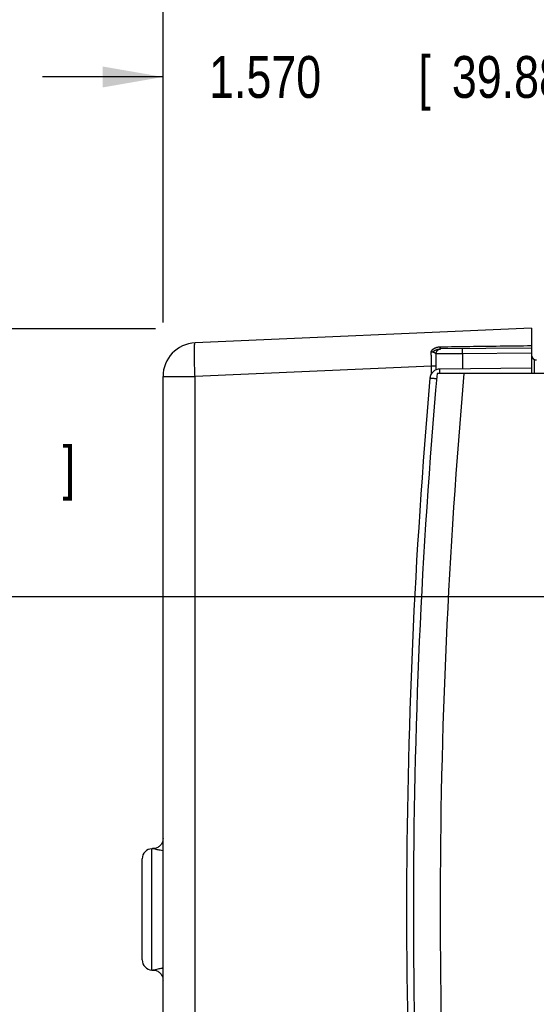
# Model space of a CAD drawing. Header units: inches. Extents: x 0 to 22, y 0 to 17.
# Tile 34 of 49: x 9.3 to 10.8, y 12.4 to 15.3. Entities that reach past the tile are written whole.
import ezdxf

# ---------------------------------------------------------------- set-up
doc = ezdxf.new("R2010")
doc.units = ezdxf.units.IN
doc.header["$LTSCALE"] = 1.21
doc.header["$MEASUREMENT"] = 0
doc.layers.get('0').update_dxf_attribs({"linetype": 'CONTINUOUS'})
doc.layers.add('DIMENSIONS', color=7, linetype='CONTINUOUS')
doc.styles.get("Standard").update_dxf_attribs({"font": 'txt', "width": 0.8})
doc.dimstyles.new('DIMSTYLE_1', dxfattribs={"dimtxt": 0.125, "dimasz": 0.18, "dimexe": 0.18, "dimexo": 0.0625, "dimgap": 0.09, "dimtad": 0, "dimtih": 1, "dimtoh": 1, "dimdec": 3, "dimzin": 4, "dimdsep": 46, "dimtxsty": 'STANDARD', "dimblk": '_FILLED', "dimblk1": '_FILLED', "dimblk2": '_FILLED', "dimcen": 0.09, "dimadec": 0, "dimazin": 0, "dimtp": 0.01, "dimtm": 0.01, "dimtfac": 1, "dimtdec": 3, "dimtofl": 0, "dimtmove": 0, "dimatfit": 3, "dimldrblk": '_FILLED', "dimfxl": 1, "dimtolj": 1, "dimtzin": 4, "dimarcsym": 0})

# ---------------------------------------------------------------- blocks, each defined once
blk = doc.blocks.new('_FILLED')
at = {"color": 0, "linetype": 'BYBLOCK'}
blk.add_solid([(0, 0), (-1, 0.174), (-1, -0.174)], dxfattribs=at)
blk = doc.blocks.new('*D6')
at = {"layer": 'DIMENSIONS', "color": 2, "linetype": 'CONTINUOUS'}
for p, q in [((9.7044, 14.4488), (9.7044, 15.2986)), ((11.2744, 13.754), (11.2744, 15.2986)), ((9.7044, 15.1736), (9.3444, 15.1736)), ((11.2744, 15.1736), (11.6344, 15.1736))]:
    blk.add_line(p, q, dxfattribs=at)
at = {"layer": 'DIMENSIONS', "color": 2, "linetype": 'CONTINUOUS', "xscale": 0.18, "yscale": 0.18, "zscale": 0.18}
blk.add_blockref('_FILLED', (9.7044, 15.1736), dxfattribs=at)
at = {"layer": 'DIMENSIONS', "color": 2, "linetype": 'CONTINUOUS', "xscale": 0.18, "yscale": 0.18, "zscale": 0.18, "rotation": 180}
blk.add_blockref('_FILLED', (11.2744, 15.1736), dxfattribs=at)
at = {"layer": 'DIMENSIONS', "color": 2, "linetype": 'CONTINUOUS', "width": 0.8}
for s, p in [('1.570', (9.8421, 15.1111)), ('[', (10.4671, 15.1111)), ('39.88', (10.5671, 15.1111)), (']', (11.0671, 15.1111))]:
    blk.add_text(s, height=0.125, dxfattribs=at).set_placement(p)
blk = doc.blocks.new('*D7')
at = {"layer": 'DIMENSIONS', "color": 2, "linetype": 'CONTINUOUS'}
for p, q in [((9.7044, 14.4407), (9.7044, 16.0486)), ((11.9382, 13.7535), (11.9382, 16.0486)), ((9.7044, 15.9236), (9.3444, 15.9236)), ((11.9382, 15.9236), (12.2982, 15.9236))]:
    blk.add_line(p, q, dxfattribs=at)
at = {"layer": 'DIMENSIONS', "color": 2, "linetype": 'CONTINUOUS', "xscale": 0.18, "yscale": 0.18, "zscale": 0.18}
blk.add_blockref('_FILLED', (9.7044, 15.9236), dxfattribs=at)
at = {"layer": 'DIMENSIONS', "color": 2, "linetype": 'CONTINUOUS', "xscale": 0.18, "yscale": 0.18, "zscale": 0.18, "rotation": 180}
blk.add_blockref('_FILLED', (11.9382, 15.9236), dxfattribs=at)
at = {"layer": 'DIMENSIONS', "color": 2, "linetype": 'CONTINUOUS', "width": 0.8}
for s, p in [('2.234', (10.2044, 15.8611)), ('[', (10.8294, 15.8611)), ('56.74', (10.9294, 15.8611)), (']', (11.4294, 15.8611))]:
    blk.add_text(s, height=0.125, dxfattribs=at).set_placement(p)
blk = doc.blocks.new('*D10')
at = {"layer": 'DIMENSIONS', "color": 2, "linetype": 'CONTINUOUS'}
for p, q in [((8.8924, 14.422), (8.8924, 14.782)), ((9.6816, 14.422), (8.7674, 14.422)), ((11.1449, 13.6219), (8.7674, 13.6219)), ((8.8924, 13.6219), (8.8924, 13.2619))]:
    blk.add_line(p, q, dxfattribs=at)
at = {"layer": 'DIMENSIONS', "color": 2, "linetype": 'CONTINUOUS', "xscale": 0.18, "yscale": 0.18, "zscale": 0.18}
for p, rotation in [((8.8924, 14.422), 270), ((8.8924, 13.6219), 90)]:
    blk.add_blockref('_FILLED', p, dxfattribs=dict(at, rotation=rotation))
at = {"layer": 'DIMENSIONS', "color": 2, "linetype": 'CONTINUOUS', "width": 0.8}
for s, p in [('[', (8.8049, 13.9469)), (']', (9.4049, 13.9469)), ('.800', (8.2799, 13.9469)), ('20.32', (8.9049, 13.9469))]:
    blk.add_text(s, height=0.125, dxfattribs=at).set_placement(p)
blk = doc.blocks.new('*D13')
at = {"layer": 'DIMENSIONS', "color": 2, "linetype": 'CONTINUOUS'}
for p, q in [((8.1424, 12.495), (7.9872, 12.495)), ((8.1424, 11.6214), (8.1424, 12.495)), ((11.1889, 12.2866), (8.0174, 12.2866)), ((8.1424, 12.2866), (8.1424, 11.6214)), ((8.1424, 10.9562), (8.1424, 11.6214)), ((9.6631, 10.9562), (8.0174, 10.9562))]:
    blk.add_line(p, q, dxfattribs=at)
at = {"layer": 'DIMENSIONS', "color": 2, "linetype": 'CONTINUOUS', "xscale": 0.18, "yscale": 0.18, "zscale": 0.18}
for p, rotation in [((8.1424, 12.2866), 90), ((8.1424, 10.9562), 270)]:
    blk.add_blockref('_FILLED', p, dxfattribs=dict(at, rotation=rotation))
at = {"layer": 'DIMENSIONS', "color": 2, "linetype": 'CONTINUOUS', "width": 0.8}
for s, p in [('1.330', (6.5997, 12.4325)), ('[', (7.2247, 12.4325)), ('33.79', (7.3247, 12.4325)), (']', (7.8247, 12.4325))]:
    blk.add_text(s, height=0.125, dxfattribs=at).set_placement(p)

msp = doc.modelspace()

# ---------------------------------------------------------------- linework, layer by layer
at = {"color": 7, "linetype": 'CONTINUOUS'}
for p, q in [((10.8044, 14.4236), (9.8, 14.3798)), ((10.8044, 14.4236), (10.8044, 14.2886)), ((10.8044, 14.3641), (10.532, 14.3617)), ((10.8044, 14.3491), (10.5987, 14.3473)), ((10.5987, 14.3473), (10.5987, 14.3023)), ((10.8143, 14.2886), (10.8143, 14.329)), ((10.8143, 14.329), (10.8194, 14.329)), ((10.5064, 14.3107), (9.8, 14.2798)), ((10.5064, 14.2881), (10.5064, 14.3107)), ((10.5205, 14.3107), (10.5064, 14.3107)), ((10.5205, 14.2996), (10.5205, 14.3107)), ((12.4464, 14.2886), (10.523, 14.2886)), ((10.8044, 14.3041), (10.5313, 14.3017)), ((9.7044, 11.0984), (9.7044, 14.2798)), ((9.7044, 14.2798), (9.8, 14.2798)), ((9.8, 11.0984), (9.8, 14.2798)), ((9.6713, 12.5081), (9.6713, 12.8701)), ((9.6424, 12.5381), (9.6424, 12.8401)), ((9.6713, 12.5081), (9.6713, 12.5081))]:
    msp.add_line(p, q, dxfattribs=at)
for points in [[(9.7044, 12.9002), (9.7043, 12.898), (9.7039, 12.8953), (9.7034, 12.8927), (9.7026, 12.8901), (9.7015, 12.8875), (9.7003, 12.8851), (9.6988, 12.8828), (9.6971, 12.8807), (9.6952, 12.8787), (9.6932, 12.8769), (9.691, 12.8753), (9.6886, 12.8739), (9.6862, 12.8727), (9.6836, 12.8717), (9.681, 12.871), (9.6783, 12.8705), (9.6756, 12.8703), (9.6734, 12.8703)], [(9.6734, 12.508), (9.6756, 12.5079), (9.6783, 12.5077), (9.681, 12.5072), (9.6836, 12.5065), (9.6862, 12.5055), (9.6886, 12.5043), (9.691, 12.5029), (9.6932, 12.5013), (9.6952, 12.4995), (9.6971, 12.4975), (9.6988, 12.4954), (9.7003, 12.4931), (9.7015, 12.4907), (9.7026, 12.4882), (9.7034, 12.4855), (9.7039, 12.4829), (9.7043, 12.4802), (9.7044, 12.478)]]:
    msp.add_lwpolyline(points, dxfattribs=at)
for centre, radius, start, end in [((9.8044, 14.2798), 0.1, 92.5, 180.0096), ((10.8194, 14.344), 0.015, 180, 269.5), ((28.5321, 12.6891), 18.08, 174.92453, 185.07547), ((10.5316, 14.2717), 0.03, 90.5, 174.9474), ((28.5321, 12.6891), 18, 174.90191, 185.09809), ((28.4318, 12.6891), 18, 174.94741, 185.05259), ((9.6724, 12.8401), 0.03, 92, 180), ((9.6724, 12.5381), 0.03, 180, 268)]:
    msp.add_arc(centre, radius, start, end, dxfattribs=at)
for points, knots in [([(9.8, 14.2798), (9.7999, 14.2821), (9.7997, 14.2866), (9.7994, 14.2934), (9.7992, 14.3001), (9.799, 14.3067), (9.7988, 14.3132), (9.7986, 14.3195), (9.7985, 14.3257), (9.7984, 14.3316), (9.7983, 14.3373), (9.7982, 14.3427), (9.7982, 14.3479), (9.7982, 14.3527), (9.7982, 14.3572), (9.7983, 14.3613), (9.7984, 14.365), (9.7985, 14.3684), (9.7986, 14.3713), (9.7988, 14.3738), (9.799, 14.3759), (9.7992, 14.3775), (9.7994, 14.3787), (9.7996, 14.3794), (9.7999, 14.3797), (9.8, 14.3798)], [0, 0, 0, 0, 0.068037, 0.13575, 0.202824, 0.268948, 0.333814, 0.397122, 0.458578, 0.517897, 0.574804, 0.629036, 0.68034, 0.728481, 0.773236, 0.814399, 0.851781, 0.885212, 0.914541, 0.939641, 0.960406, 0.976762, 0.98868, 0.996234, 1, 1, 1, 1]), ([(10.5328, 14.3683), (10.562, 14.3687), (10.6215, 14.3695), (10.712, 14.3707), (10.7733, 14.3715), (10.8044, 14.3719)], [0, 0, 0, 0, 0.323232, 0.656646, 1, 1, 1, 1]), ([(10.5054, 14.3528), (10.5054, 14.3529), (10.5054, 14.3531), (10.5055, 14.3533), (10.5056, 14.3536), (10.5057, 14.354), (10.5058, 14.3543), (10.506, 14.3547), (10.5061, 14.3551), (10.5063, 14.3556), (10.5066, 14.356), (10.5069, 14.3565), (10.5073, 14.3571), (10.5077, 14.3577), (10.5082, 14.3583), (10.5087, 14.359), (10.5094, 14.3597), (10.5102, 14.3605), (10.5111, 14.3613), (10.5122, 14.3621), (10.5135, 14.363), (10.515, 14.3639), (10.5167, 14.3648), (10.5188, 14.3657), (10.5212, 14.3665), (10.5238, 14.3672), (10.5267, 14.3678), (10.5297, 14.3682), (10.5318, 14.3683), (10.5328, 14.3683)], [0, 0, 0, 0, 0.006414, 0.014694, 0.024337, 0.035021, 0.046497, 0.058714, 0.071811, 0.086091, 0.101948, 0.119576, 0.13907, 0.160505, 0.18414, 0.210314, 0.239418, 0.271873, 0.308113, 0.348732, 0.394416, 0.446036, 0.504603, 0.571325, 0.647018, 0.73001, 0.817952, 0.908684, 1, 1, 1, 1]), ([(10.5054, 14.3528), (10.5057, 14.3529), (10.5064, 14.3529), (10.5074, 14.3532), (10.5085, 14.3534), (10.5097, 14.3539), (10.5109, 14.3545), (10.5123, 14.3552), (10.5138, 14.3561), (10.5156, 14.357), (10.5175, 14.358), (10.5198, 14.3591), (10.5223, 14.36), (10.5249, 14.3608), (10.5273, 14.3613), (10.5297, 14.3616), (10.5312, 14.3617), (10.532, 14.3617)], [0, 0, 0, 0, 0.034148, 0.070634, 0.110373, 0.154459, 0.2031, 0.257202, 0.318276, 0.387489, 0.465483, 0.553473, 0.651312, 0.747593, 0.836189, 0.919946, 1, 1, 1, 1]), ([(10.5198, 14.3468), (10.5197, 14.347), (10.5195, 14.3474), (10.519, 14.348), (10.5183, 14.3486), (10.5174, 14.3492), (10.5164, 14.3499), (10.5152, 14.3505), (10.514, 14.351), (10.5127, 14.3515), (10.5114, 14.3519), (10.5102, 14.3522), (10.509, 14.3524), (10.5078, 14.3526), (10.5066, 14.3528), (10.5058, 14.3528), (10.5054, 14.3528)], [0, 0, 0, 0, 0.039737, 0.088818, 0.147734, 0.21578, 0.291276, 0.371935, 0.45547, 0.539528, 0.622119, 0.702416, 0.780152, 0.855429, 0.928585, 1, 1, 1, 1]), ([(10.5064, 14.3107), (10.5064, 14.3127), (10.5064, 14.3168), (10.5064, 14.3229), (10.5062, 14.329), (10.506, 14.3351), (10.5058, 14.3411), (10.5056, 14.347), (10.5055, 14.3509), (10.5054, 14.3528)], [0, 0, 0, 0, 0.144222, 0.289404, 0.434691, 0.579222, 0.722148, 0.862631, 1, 1, 1, 1]), ([(10.5198, 14.3468), (10.5198, 14.3473), (10.5199, 14.3483), (10.5201, 14.3499), (10.5205, 14.3514), (10.5211, 14.3528), (10.5218, 14.3542), (10.5226, 14.3555), (10.5236, 14.3568), (10.5247, 14.3579), (10.5259, 14.3589), (10.5272, 14.3597), (10.5286, 14.3604), (10.53, 14.361), (10.5312, 14.3613), (10.5319, 14.3615), (10.532, 14.3615)], [0, 0, 0, 0, 0.075138, 0.150289, 0.225422, 0.300528, 0.3756, 0.450632, 0.525619, 0.600559, 0.675453, 0.750302, 0.825111, 0.899884, 0.974631, 1, 1, 1, 1]), ([(10.5987, 14.3473), (10.5967, 14.3473), (10.5929, 14.3473), (10.5871, 14.3472), (10.5814, 14.3472), (10.5758, 14.3471), (10.5703, 14.3471), (10.565, 14.3471), (10.5598, 14.347), (10.5549, 14.347), (10.5502, 14.347), (10.5458, 14.3469), (10.5416, 14.3469), (10.5378, 14.3469), (10.5342, 14.3469), (10.531, 14.3468), (10.5282, 14.3468), (10.5258, 14.3468), (10.5237, 14.3468), (10.5221, 14.3468), (10.5208, 14.3468), (10.5201, 14.3468), (10.5198, 14.3468)], [0, 0, 0, 0, 0.073671, 0.146905, 0.219317, 0.290525, 0.360153, 0.427831, 0.493203, 0.555924, 0.615663, 0.672105, 0.724953, 0.773924, 0.818758, 0.859218, 0.895089, 0.926185, 0.952344, 0.973433, 0.989345, 1, 1, 1, 1]), ([(10.5205, 14.3107), (10.5205, 14.3131), (10.5205, 14.318), (10.5204, 14.3253), (10.5202, 14.3326), (10.52, 14.3397), (10.5199, 14.3444), (10.5198, 14.3468)], [0, 0, 0, 0, 0.203705, 0.406765, 0.607945, 0.806062, 1, 1, 1, 1]), ([(10.532, 14.3617), (10.5321, 14.3617), (10.5322, 14.3619), (10.5322, 14.3621), (10.5323, 14.3626), (10.5324, 14.3632), (10.5325, 14.3639), (10.5326, 14.3648), (10.5327, 14.3659), (10.5327, 14.367), (10.5328, 14.3678), (10.5328, 14.3683)], [0, 0, 0, 0, 0.020998, 0.063435, 0.130199, 0.221232, 0.335741, 0.472521, 0.630054, 0.806554, 1, 1, 1, 1]), ([(10.532, 14.3615), (10.5324, 14.3616), (10.5332, 14.3617), (10.5341, 14.3617), (10.5346, 14.3618)], [0, 0, 0, 0, 0.397806, 1, 1, 1, 1]), ([(10.5987, 14.3473), (10.5986, 14.3478), (10.5986, 14.3489), (10.5986, 14.3504), (10.5986, 14.3519), (10.5986, 14.3534), (10.5986, 14.3548), (10.5986, 14.3561), (10.5986, 14.3573), (10.5986, 14.3584), (10.5986, 14.3594), (10.5986, 14.3603), (10.5986, 14.361), (10.5986, 14.3615), (10.5986, 14.362), (10.5987, 14.3621), (10.5986, 14.3623), (10.5987, 14.3623)], [0, 0, 0, 0, 0.104515, 0.207885, 0.308977, 0.406683, 0.499934, 0.587707, 0.669042, 0.743047, 0.808912, 0.865917, 0.913436, 0.95095, 0.978051, 0.994447, 1, 1, 1, 1]), ([(10.5312, 14.2886), (10.5312, 14.289), (10.5312, 14.2901), (10.5312, 14.2919), (10.5312, 14.2938), (10.5312, 14.2956), (10.5312, 14.2972), (10.5312, 14.2985), (10.5312, 14.2996), (10.5313, 14.3005), (10.5312, 14.3012), (10.5313, 14.3015), (10.5313, 14.3017), (10.5313, 14.3017)], [0, 0, 0, 0, 0.091158, 0.253631, 0.402963, 0.537882, 0.657237, 0.76001, 0.845326, 0.91246, 0.960842, 0.990075, 1, 1, 1, 1]), ([(10.5217, 14.2726), (10.5214, 14.2726), (10.5202, 14.2727), (10.5182, 14.2729), (10.5158, 14.2731), (10.5136, 14.2733), (10.5114, 14.2735), (10.5095, 14.2737), (10.5078, 14.2738), (10.5062, 14.2739), (10.5049, 14.2741), (10.5038, 14.2742), (10.5029, 14.2743), (10.5022, 14.2743), (10.502, 14.2744), (10.5017, 14.2743), (10.5017, 14.2744)], [0, 0, 0, 0, 0.051037, 0.176429, 0.296523, 0.409936, 0.515482, 0.612389, 0.69994, 0.777444, 0.844222, 0.899673, 0.943301, 0.974723, 0.993671, 1, 1, 1, 1]), ([(9.7043, 12.8638), (9.7014, 12.8643), (9.6946, 12.8656), (9.6856, 12.8674), (9.6784, 12.8697), (9.6747, 12.8701), (9.6733, 12.8701)], [0, 0, 0, 0, 0.285663, 0.653776, 0.868638, 1, 1, 1, 1]), ([(9.6733, 12.5081), (9.6745, 12.5081), (9.6774, 12.5083), (9.6828, 12.5101), (9.6911, 12.5119), (9.6986, 12.5134), (9.7035, 12.5143), (9.7043, 12.5144)], [0, 0, 0, 0, 0.113271, 0.269505, 0.538517, 0.914558, 1, 1, 1, 1])]:
    msp.add_open_spline(points, degree=3, knots=knots, dxfattribs=at)
for points in [[(9.6733, 12.8701), (9.6727, 12.8701), (9.672, 12.8701), (9.6713, 12.8701)], [(9.6713, 12.5081), (9.672, 12.5081), (9.6727, 12.5081), (9.6733, 12.5081)]]:
    msp.add_open_spline(points, degree=3, dxfattribs=at)

# ---------------------------------------------------------------- dimensions: what is measured, and where the dimension line sits
at = {"layer": 'DIMENSIONS', "color": 2, "linetype": 'CONTINUOUS'}
for base, p1, p2, picture, middle in [((11.9382, 15.9236), (9.7044, 14.4407), (11.9382, 13.7535), '*D7', (10.8669, 15.9236)), ((11.2744, 15.1736), (9.7044, 14.4488), (11.2744, 13.754), '*D6', (10.5046, 15.1736))]:
    dim = msp.add_linear_dim(base=base, p1=p1, p2=p2, dimstyle='DIMSTYLE_1', dxfattribs=at)
    dim.commit()
    dim.dimension.update_dxf_attribs({"geometry": picture, "text_midpoint": middle, "dimtype": 160})
for base, p1, p2, angle, picture, middle in [((8.8924, 13.6219), (9.6816, 14.422), (11.1449, 13.6219), 270, '*D10', (8.8924, 14.0094)), ((8.1424, 12.2866), (9.6631, 10.9562), (11.1889, 12.2866), 90, '*D13', (7.2622, 12.495))]:
    dim = msp.add_linear_dim(base=base, p1=p1, p2=p2, angle=angle, dimstyle='DIMSTYLE_1', dxfattribs=at)
    dim.commit()
    dim.dimension.update_dxf_attribs({"geometry": picture, "text_midpoint": middle, "dimtype": 160})

doc.saveas('drawing.dxf')
